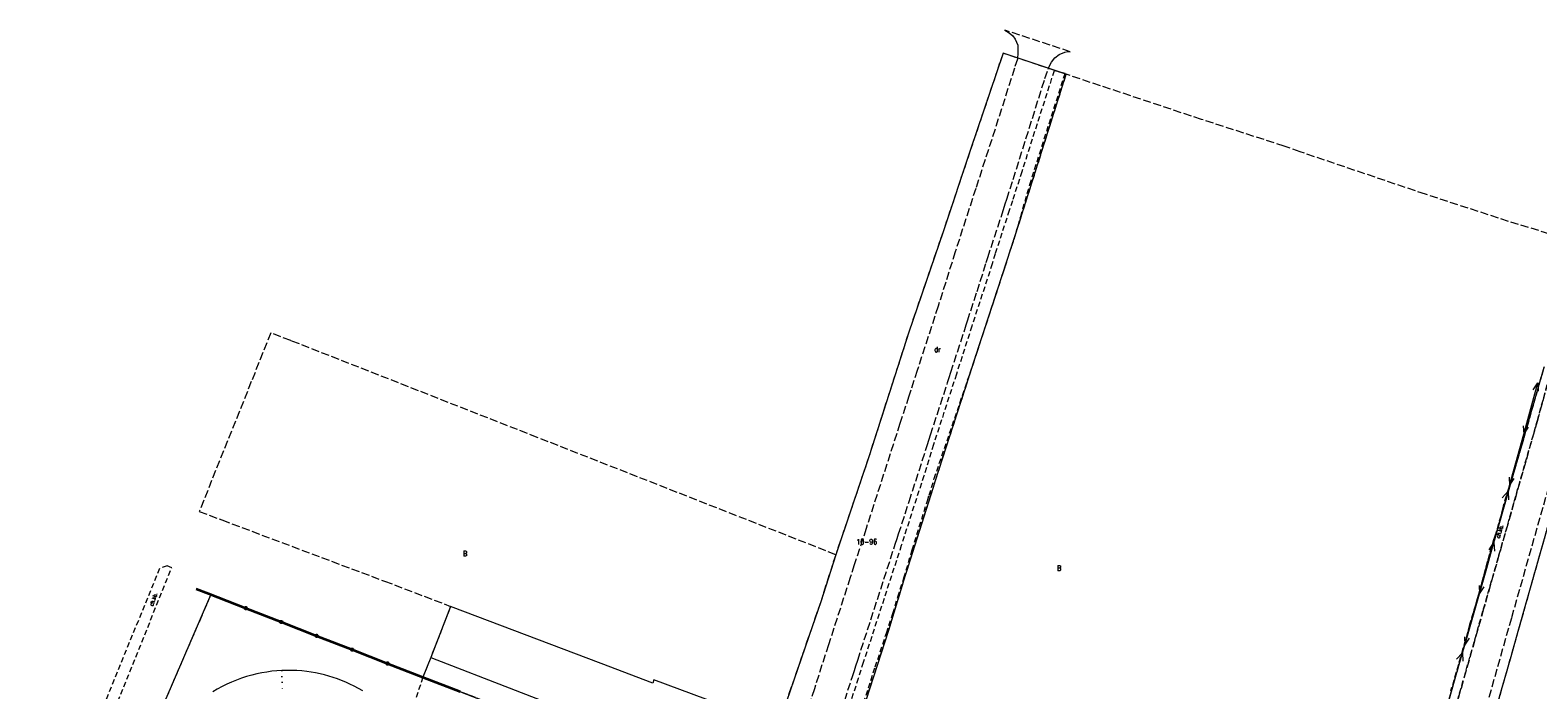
# Model space of a CAD drawing. Header units: metres. Extents: x 7454870 to 7460959, y 5886692 to 5887063.
# Tile 30 of 55: x 7457726 to 7458009, y 5886939 to 5887063. Entities that reach past the tile are written whole.
import ezdxf
from ezdxf.enums import TextEntityAlignment as Align

# ---------------------------------------------------------------- set-up
doc = ezdxf.new("R2010")
doc.units = ezdxf.units.M
doc.header["$MEASUREMENT"] = 0
for name, pattern in [('1_14', [1, 0, -1]), ('1_OTKC', [1.5, 1, -0.5]), ('1_OTKJ', [2, 1.5, -0.5]), ('1_OTSP', [1.5, 1, -0.5]), ('1_OTZT', [1.5, 1, -0.5]), ('3_SUEP_A', [0]), ('EGDE', [0]), ('EGKK', [2, 1.5, -0.5])]:
    doc.linetypes.add(name, pattern=pattern)
for name, color, linetype, lineweight in [('Dzialki', 7, 'EGDE', 18), ('Kontury', 3, 'EGKK', 18), ('Numery_dzialek', 7, 'CONTINUOUS', 9), ('Numery_konturow', 3, 'CONTINUOUS', 9), ('OTK_E_T_1', 7, 'CONTINUOUS', 0), ('OTK_L_0', 7, '1_OTKJ', 18), ('OTK_L_2', 7, '1_OTKC', 18), ('OTO_L_0', 7, 'CONTINUOUS', 35), ('OTS_L_1', 7, '1_OTSP', 18), ('OTZ_L_3', 7, '1_OTZT', 18), ('SUEP_L_0', 1, '3_SUEP_A', 18)]:
    doc.layers.add(name, color=color, linetype=linetype, lineweight=lineweight)
doc.styles.get("Standard").update_dxf_attribs({"font": 'Simplex.SHX', "width": 0.75})

msp = doc.modelspace()

# ---------------------------------------------------------------- linework, layer by layer
at = {"layer": 'Dzialki'}
for p, q in [((7457909.06, 5887058.85), (7457902.91, 5887040.59)), ((7457920.91, 5887054.89), (7457909.06, 5887058.85)), ((7457911.47, 5887025.01), (7457920.91, 5887054.89)), ((7457902.91, 5887040.59), (7457897.8, 5887025.35)), ((7457897.8, 5887025.35), (7457891.36, 5887006.48)), ((7457908.04, 5887014.46), (7457911.47, 5887025.01)), ((7457903.73, 5887001.33), (7457908.04, 5887014.46)), ((7457891.36, 5887006.48), (7457883.91, 5886983.26)), ((7457896.36, 5886978.65), (7457903.73, 5887001.33)), ((7458010.61, 5886999.89), (7458006.42, 5886985.31)), ((7458006.42, 5886985.31), (7458001.31, 5886967.53)), ((7457883.91, 5886983.26), (7457880.48, 5886973.08)), ((7457895.91, 5886977.22), (7457896.36, 5886978.65)), ((7457890.43, 5886959.89), (7457895.91, 5886977.22)), ((7457880.48, 5886973.08), (7457877.64, 5886964.73)), ((7458005.8, 5886950.4), (7458012.53, 5886974.17)), ((7458001.31, 5886967.53), (7458000.4, 5886964.69)), ((7457877.64, 5886964.73), (7457874.82, 5886955.9)), ((7458000.4, 5886964.69), (7457997.68, 5886954.99)), ((7457887.6, 5886950.56), (7457890.43, 5886959.89)), ((7457760.29, 5886957.14), (7457726.4, 5886878.85)), ((7457800.15, 5886941.71), (7457760.29, 5886957.14)), ((7457874.82, 5886955.9), (7457873.2, 5886951.18)), ((7457805.35, 5886955.03), (7457801.61, 5886945.43)), ((7457833.59, 5886944.29), (7457805.35, 5886955.03)), ((7457997.68, 5886954.99), (7457994.64, 5886944.14)), ((7457873.2, 5886951.18), (7457866.8, 5886932.62)), ((7457879.91, 5886926.85), (7457887.6, 5886950.56)), ((7458004.43, 5886945.59), (7458005.8, 5886950.4)), ((7457801.61, 5886945.43), (7457800.15, 5886941.71)), ((7457801.61, 5886945.43), (7457863.21, 5886921.63)), ((7458002.79, 5886939.81), (7458004.43, 5886945.59)), ((7457800.15, 5886941.71), (7457861.96, 5886917.78)), ((7457843.31, 5886940.59), (7457833.59, 5886944.29)), ((7457994.64, 5886944.14), (7457991.86, 5886934.28)), ((7457843.5, 5886941.21), (7457843.31, 5886940.59)), ((7457866.8, 5886932.62), (7457843.5, 5886941.21)), ((7458000.2, 5886930.68), (7458002.79, 5886939.81))]:
    msp.add_line(p, q, dxfattribs=at)
at = {"layer": 'Kontury'}
for p, q in [((7457909.06, 5887058.85), (7457902.91, 5887040.59)), ((7457920.91, 5887054.89), (7457909.06, 5887058.85)), ((7457911.47, 5887025.01), (7457920.91, 5887054.89)), ((7457946.31, 5887046.43), (7457920.91, 5887054.89)), ((7457961.87, 5887041.4), (7457946.31, 5887046.43)), ((7457964.86, 5887040.34), (7457961.87, 5887041.4)), ((7457902.91, 5887040.59), (7457897.8, 5887025.35)), ((7457988.37, 5887032.38), (7457964.86, 5887040.34)), ((7458003.97, 5887027.29), (7457988.37, 5887032.38)), ((7458017.29, 5887023.2), (7458003.97, 5887027.29)), ((7457897.8, 5887025.35), (7457891.36, 5887006.48)), ((7457908.04, 5887014.46), (7457911.47, 5887025.01)), ((7457903.73, 5887001.33), (7457908.04, 5887014.46)), ((7457771.6, 5887006.36), (7457767.92, 5886997.21)), ((7457775.33, 5887004.92), (7457771.6, 5887006.36)), ((7457775.43, 5887004.88), (7457775.33, 5887004.92)), ((7457821.62, 5886986.74), (7457775.43, 5887004.88)), ((7457891.36, 5887006.48), (7457883.91, 5886983.26)), ((7457896.36, 5886978.65), (7457903.73, 5887001.33)), ((7458010.61, 5886999.89), (7458006.42, 5886985.31)), ((7457767.92, 5886997.21), (7457758.15, 5886972.84)), ((7457877.64, 5886964.73), (7457821.62, 5886986.74)), ((7458006.42, 5886985.31), (7458001.31, 5886967.53)), ((7457883.91, 5886983.26), (7457880.48, 5886973.08)), ((7457890.43, 5886959.89), (7457896.36, 5886978.65)), ((7457758.15, 5886972.84), (7457762.41, 5886971.24)), ((7457880.48, 5886973.08), (7457877.64, 5886964.73)), ((7458005.8, 5886950.4), (7458012.53, 5886974.17)), ((7457762.41, 5886971.24), (7457792.94, 5886959.76)), ((7458001.31, 5886967.53), (7458000.4, 5886964.69)), ((7457877.64, 5886964.73), (7457874.82, 5886955.9)), ((7458000.4, 5886964.69), (7457997.68, 5886954.99)), ((7457792.94, 5886959.76), (7457794.8, 5886959.06)), ((7457794.8, 5886959.06), (7457805.35, 5886955.03)), ((7457887.6, 5886950.56), (7457890.43, 5886959.89)), ((7457760.29, 5886957.14), (7457726.4, 5886878.85)), ((7457800.15, 5886941.71), (7457760.29, 5886957.14)), ((7457874.82, 5886955.9), (7457873.2, 5886951.18)), ((7457805.35, 5886955.03), (7457801.61, 5886945.43)), ((7457997.68, 5886954.99), (7457994.64, 5886944.14)), ((7457873.2, 5886951.18), (7457866.8, 5886932.62)), ((7457879.91, 5886926.85), (7457887.6, 5886950.56)), ((7458004.43, 5886945.59), (7458005.8, 5886950.4)), ((7457801.61, 5886945.43), (7457800.15, 5886941.71)), ((7458002.79, 5886939.81), (7458004.43, 5886945.59)), ((7457861.96, 5886917.78), (7457800.15, 5886941.71)), ((7457994.64, 5886944.14), (7457991.86, 5886934.28)), ((7458000.2, 5886930.68), (7458002.79, 5886939.81))]:
    msp.add_line(p, q, dxfattribs=at)
at = {"layer": 'OTK_L_0', "linetype": '1_OTKJ'}
for p, q in [((7457921.69, 5887059.14), (7457909.4, 5887063.18)), ((7457909.4, 5887063.18), (7457910.22, 5887062.65)), ((7457910.22, 5887062.65), (7457910.89, 5887062.13)), ((7457910.89, 5887062.13), (7457911.34, 5887061.52)), ((7457911.34, 5887061.52), (7457911.83, 5887060.39)), ((7457911.76, 5887057.76), (7457911.2, 5887056.04)), ((7457911.86, 5887059), (7457911.76, 5887057.76)), ((7457911.83, 5887060.39), (7457911.86, 5887059)), ((7457918.16, 5887057.2), (7457918.81, 5887057.98)), ((7457918.81, 5887057.98), (7457919.58, 5887058.6)), ((7457919.58, 5887058.6), (7457920.65, 5887059.06)), ((7457920.65, 5887059.06), (7457921.21, 5887059.19)), ((7457921.21, 5887059.19), (7457921.69, 5887059.14)), ((7457911.2, 5887056.04), (7457907.56, 5887044.58)), ((7457916.91, 5887054.08), (7457917.53, 5887055.87)), ((7457917.53, 5887055.87), (7457917.72, 5887056.38)), ((7457917.72, 5887056.38), (7457918.16, 5887057.2)), ((7457910.96, 5887035.17), (7457916.91, 5887054.08)), ((7457907.56, 5887044.58), (7457903.94, 5887033.49)), ((7457909.75, 5887031.47), (7457910.96, 5887035.17)), ((7457903.94, 5887033.49), (7457900.08, 5887021.57)), ((7457906.2, 5887020.5), (7457909.14, 5887029.52)), ((7457909.14, 5887029.52), (7457909.46, 5887030.59)), ((7457909.46, 5887030.59), (7457909.75, 5887031.47)), ((7457900.08, 5887021.57), (7457898.29, 5887015.85)), ((7457904.18, 5887014.13), (7457905.92, 5887019.56)), ((7457905.92, 5887019.56), (7457906.2, 5887020.5)), ((7457898.29, 5887015.85), (7457896.87, 5887011.38)), ((7457902.39, 5887008.62), (7457904.18, 5887014.13)), ((7457896.87, 5887011.38), (7457892.95, 5886999.32)), ((7457899.26, 5886998.96), (7457902.16, 5887007.86)), ((7457902.16, 5887007.86), (7457902.39, 5887008.62)), ((7458013.46, 5887004.67), (7458009.38, 5886989.89)), ((7457892.95, 5886999.32), (7457891.72, 5886995.58)), ((7457898.96, 5886998), (7457899.26, 5886998.96)), ((7457891.72, 5886995.58), (7457891.37, 5886994.48)), ((7457895.44, 5886987.2), (7457898.66, 5886997.03)), ((7457898.66, 5886997.03), (7457898.96, 5886998)), ((7457891.37, 5886994.48), (7457889.7, 5886989.35)), ((7458009.38, 5886989.89), (7457999.28, 5886954.55)), ((7457889.7, 5886989.35), (7457883.36, 5886969.65)), ((7457895.19, 5886986.41), (7457895.44, 5886987.2)), ((7458004.57, 5886952.95), (7458014.6, 5886988.27)), ((7457891.44, 5886974.74), (7457894.84, 5886985.25)), ((7457894.84, 5886985.25), (7457895.19, 5886986.41)), ((7457889.44, 5886968.62), (7457891.44, 5886974.74)), ((7457883.36, 5886969.65), (7457881.12, 5886962.83)), ((7457888.83, 5886966.72), (7457889.16, 5886967.75)), ((7457889.16, 5886967.75), (7457889.44, 5886968.62)), ((7457881.77, 5886944.92), (7457888.83, 5886966.72)), ((7457881.12, 5886962.83), (7457880.36, 5886960.43)), ((7457880.36, 5886960.43), (7457876.29, 5886947.84)), ((7457999.28, 5886954.55), (7457989.46, 5886919.98)), ((7457994.89, 5886918.75), (7458004.57, 5886952.95)), ((7457876.29, 5886947.84), (7457873.63, 5886939.55)), ((7457881.44, 5886943.87), (7457881.77, 5886944.92)), ((7457876.86, 5886929.76), (7457880.78, 5886941.85)), ((7457880.78, 5886941.85), (7457881.16, 5886942.99)), ((7457881.16, 5886942.99), (7457881.44, 5886943.87)), ((7457873.63, 5886939.55), (7457871.92, 5886934.34))]:
    msp.add_line(p, q, dxfattribs=at)
at = {"layer": 'OTK_L_2', "linetype": '1_OTKC'}
for p, q in [((7457918.64, 5887055.57), (7457912.58, 5887036.62)), ((7457914.07, 5887034.19), (7457920.7, 5887055.02)), ((7457920.7, 5887055.02), (7457918.64, 5887055.57)), ((7457912.58, 5887036.62), (7457910.83, 5887031.16)), ((7457912.37, 5887028.2), (7457914.07, 5887034.19)), ((7457910.22, 5887029.33), (7457907.58, 5887021.21)), ((7457910.83, 5887031.16), (7457910.22, 5887029.33)), ((7457911.47, 5887025.01), (7457912.37, 5887028.2)), ((7457910.23, 5887021.22), (7457911.47, 5887025.01)), ((7457906.33, 5887009.27), (7457910.23, 5887021.22)), ((7457907.58, 5887021.21), (7457907.02, 5887019.31)), ((7457907.02, 5887019.31), (7457903.19, 5887007.62)), ((7457903.19, 5887007.62), (7457900.3, 5886998.59)), ((7457905.39, 5887006.42), (7457906.33, 5887009.27)), ((7457903.73, 5887001.33), (7457905.39, 5887006.42)), ((7458009.38, 5886989.89), (7458013.46, 5887004.67)), ((7457896.13, 5886979), (7457903.73, 5887001.33)), ((7457900.3, 5886998.59), (7457895.99, 5886985.38)), ((7458010.63, 5886999.97), (7458007.51, 5886989.02)), ((7457999.28, 5886954.55), (7458009.38, 5886989.89)), ((7458007.51, 5886989.02), (7458006.52, 5886985.51)), ((7457895.99, 5886985.38), (7457894.2, 5886979.55)), ((7458006.52, 5886985.51), (7458005.49, 5886982.38)), ((7458005.49, 5886982.38), (7458003.96, 5886977.17)), ((7457894.2, 5886979.55), (7457892.78, 5886975.27)), ((7457895.19, 5886975.89), (7457896.13, 5886979)), ((7457894.85, 5886974.83), (7457895.19, 5886975.89)), ((7458003.96, 5886977.17), (7458002.95, 5886973.82)), ((7457892.78, 5886975.27), (7457889.96, 5886966.47)), ((7457892.01, 5886965.65), (7457894.85, 5886974.83)), ((7458002.72, 5886972.86), (7458002.5, 5886971.99)), ((7458002.95, 5886973.82), (7458002.72, 5886972.86)), ((7458002.5, 5886971.99), (7458001.52, 5886968.61)), ((7458001.16, 5886967.62), (7457999.95, 5886963.44)), ((7458001.52, 5886968.61), (7458001.16, 5886967.62)), ((7457889.96, 5886966.47), (7457882.81, 5886944.48)), ((7457890.45, 5886960.38), (7457892.01, 5886965.65)), ((7457750.67, 5886962.12), (7457739.69, 5886935.15)), ((7457741.72, 5886934.39), (7457752.99, 5886962.28)), ((7457752.1, 5886962.63), (7457750.67, 5886962.12)), ((7457752.99, 5886962.28), (7457752.1, 5886962.63)), ((7457999.95, 5886963.44), (7457998.71, 5886958.67)), ((7457889.31, 5886956.82), (7457890.35, 5886960.07)), ((7457890.35, 5886960.07), (7457890.45, 5886960.38)), ((7457998.71, 5886958.67), (7457997.75, 5886955.28)), ((7457888.38, 5886953.66), (7457889.31, 5886956.82)), ((7457887.17, 5886950.02), (7457888.38, 5886953.66)), ((7457989.46, 5886919.98), (7457999.28, 5886954.55)), ((7457997.75, 5886955.28), (7457996.65, 5886951.61)), ((7457885.05, 5886943.65), (7457887.17, 5886950.02)), ((7457996.65, 5886951.61), (7457995.34, 5886946.91)), ((7457882.81, 5886944.48), (7457881.86, 5886941.5)), ((7457995.34, 5886946.91), (7457994.55, 5886944.1)), ((7457883.78, 5886939.71), (7457885.05, 5886943.65)), ((7457994.55, 5886944.1), (7457993.08, 5886939.1)), ((7457881.86, 5886941.5), (7457877.9, 5886929.43)), ((7457879.7, 5886926.9), (7457883.78, 5886939.71))]:
    msp.add_line(p, q, dxfattribs=at)
at = {"layer": 'OTO_L_0'}
for p, q in [((7457757.59, 5886958.33), (7457759.89, 5886957.43)), ((7457759.89, 5886957.43), (7457766.88, 5886954.7)), ((7457766.88, 5886954.7), (7457773.53, 5886952.1)), ((7457773.53, 5886952.1), (7457780.19, 5886949.51)), ((7457780.19, 5886949.51), (7457786.84, 5886946.91)), ((7457786.84, 5886946.91), (7457793.5, 5886944.31)), ((7457793.5, 5886944.31), (7457800.15, 5886941.71)), ((7457800.15, 5886941.71), (7457807.15, 5886939.02))]:
    msp.add_line(p, q, dxfattribs=at)
for centre in [(7457766.88, 5886954.7), (7457773.53, 5886952.1), (7457780.19, 5886949.51), (7457786.84, 5886946.91), (7457793.5, 5886944.31)]:
    msp.add_circle(centre, 0.17, dxfattribs=at)
at = {"layer": 'OTS_L_1', "linetype": '1_OTSP'}
for p, q in [((7457766.09, 5886941.54), (7457765.15, 5886941.2)), ((7457767.04, 5886941.85), (7457766.09, 5886941.54)), ((7457768, 5886942.13), (7457767.04, 5886941.85)), ((7457768.97, 5886942.37), (7457768, 5886942.13)), ((7457769.89, 5886942.56), (7457768.97, 5886942.37)), ((7457770.82, 5886942.71), (7457769.89, 5886942.56)), ((7457771.75, 5886942.84), (7457770.82, 5886942.71)), ((7457772.69, 5886942.93), (7457771.75, 5886942.84)), ((7457773.63, 5886942.99), (7457772.69, 5886942.93)), ((7457774.57, 5886943.02), (7457773.63, 5886942.99)), ((7457775.51, 5886943.02), (7457774.57, 5886943.02)), ((7457776.45, 5886942.98), (7457775.51, 5886943.02)), ((7457777.39, 5886942.92), (7457776.45, 5886942.98)), ((7457778.33, 5886942.82), (7457777.39, 5886942.92)), ((7457779.17, 5886942.7), (7457778.33, 5886942.82)), ((7457780, 5886942.55), (7457779.17, 5886942.7)), ((7457780.83, 5886942.38), (7457780, 5886942.55)), ((7457781.66, 5886942.18), (7457780.83, 5886942.38)), ((7457782.47, 5886941.95), (7457781.66, 5886942.18)), ((7457783.28, 5886941.7), (7457782.47, 5886941.95)), ((7457784.08, 5886941.43), (7457783.28, 5886941.7)), ((7457761.54, 5886939.48), (7457760.68, 5886938.97)), ((7457762.42, 5886939.96), (7457761.54, 5886939.48)), ((7457763.31, 5886940.41), (7457762.42, 5886939.96)), ((7457764.22, 5886940.82), (7457763.31, 5886940.41)), ((7457765.15, 5886941.2), (7457764.22, 5886940.82)), ((7457784.88, 5886941.13), (7457784.08, 5886941.43)), ((7457785.66, 5886940.8), (7457784.88, 5886941.13)), ((7457786.43, 5886940.45), (7457785.66, 5886940.8)), ((7457787.24, 5886940.04), (7457786.43, 5886940.45)), ((7457788.05, 5886939.61), (7457787.24, 5886940.04)), ((7457788.83, 5886939.15), (7457788.05, 5886939.61))]:
    msp.add_line(p, q, dxfattribs=at)
at = {"layer": 'OTS_L_1', "linetype": '1_14'}
msp.add_line((7457773.63, 5886942.99), (7457773.73, 5886939.22), dxfattribs=at)
at = {"layer": 'OTZ_L_3', "linetype": '1_OTZT'}
for p, q in [((7457800.15, 5886941.71), (7457798.07, 5886935.66)), ((7457861.78, 5886917.98), (7457800.15, 5886941.71))]:
    msp.add_line(p, q, dxfattribs=at)
at = {"layer": 'SUEP_L_0', "linetype": '3_SUEP_A'}
for p, q in [((7458008.14, 5886992.17), (7458009.45, 5886996.99)), ((7458008.58, 5886995.68), (7458009.45, 5886996.99)), ((7458009.45, 5886996.99), (7458009.54, 5886995.41)), ((7458006.81, 5886987.35), (7458008.14, 5886992.17)), ((7458004.17, 5886977.7), (7458006.81, 5886987.35)), ((7458006.73, 5886988.93), (7458006.81, 5886987.35)), ((7458006.81, 5886987.35), (7458007.69, 5886988.66)), ((7458004.08, 5886979.28), (7458004.17, 5886977.7)), ((7458004.17, 5886977.7), (7458005.05, 5886979.02)), ((7458001.23, 5886966.99), (7458003.87, 5886976.63)), ((7458002.75, 5886975.38), (7458003.87, 5886976.63)), ((7458003.87, 5886976.63), (7458004.17, 5886977.7)), ((7458003.87, 5886976.63), (7458003.96, 5886975.05)), ((7457999.91, 5886962.17), (7458001.23, 5886966.99)), ((7458000.35, 5886965.67), (7458001.23, 5886966.99)), ((7458001.23, 5886966.99), (7458001.31, 5886965.41)), ((7457998.52, 5886957.36), (7457999.91, 5886962.17)), ((7457998.45, 5886958.94), (7457998.52, 5886957.36)), ((7457998.52, 5886957.36), (7457999.41, 5886958.67)), ((7457995.74, 5886947.76), (7457998.52, 5886957.36)), ((7457995.32, 5886946.33), (7457995.74, 5886947.76)), ((7457995.67, 5886949.34), (7457995.74, 5886947.76)), ((7457995.74, 5886947.76), (7457996.63, 5886949.06)), ((7457992.55, 5886936.72), (7457995.32, 5886946.33)), ((7457994.19, 5886945.1), (7457995.32, 5886946.33)), ((7457995.32, 5886946.33), (7457995.39, 5886944.75))]:
    msp.add_line(p, q, dxfattribs=at)

# ---------------------------------------------------------------- texts
at = {"layer": 'Numery_dzialek', "width": 0.7}
msp.add_text('10-96', height=1, dxfattribs=at).set_placement((7457881.54, 5886967.66), align=Align.TOP_LEFT)
at = {"layer": 'Numery_konturow', "width": 0.7}
for s, p in [('dr', (7457896.16, 5887003.77)), ('B', (7457807.68, 5886965.44))]:
    msp.add_text(s, height=1, dxfattribs=at).set_placement(p, align=Align.TOP_LEFT)
msp.add_text('B', height=1, dxfattribs=at).set_placement((7457919.6, 5886962.21), align=Align.MIDDLE)
at = {"layer": 'OTK_E_T_1', "lineweight": 9, "width": 0.7}
for rotation, p in [(73.7815, (7458002.29, 5886969.1)), (70.6079, (7457749.53, 5886956.36))]:
    msp.add_text('ch.kb.', height=0.75, rotation=rotation, dxfattribs=at).set_placement(p, align=Align.MIDDLE)

doc.saveas('drawing.dxf')
